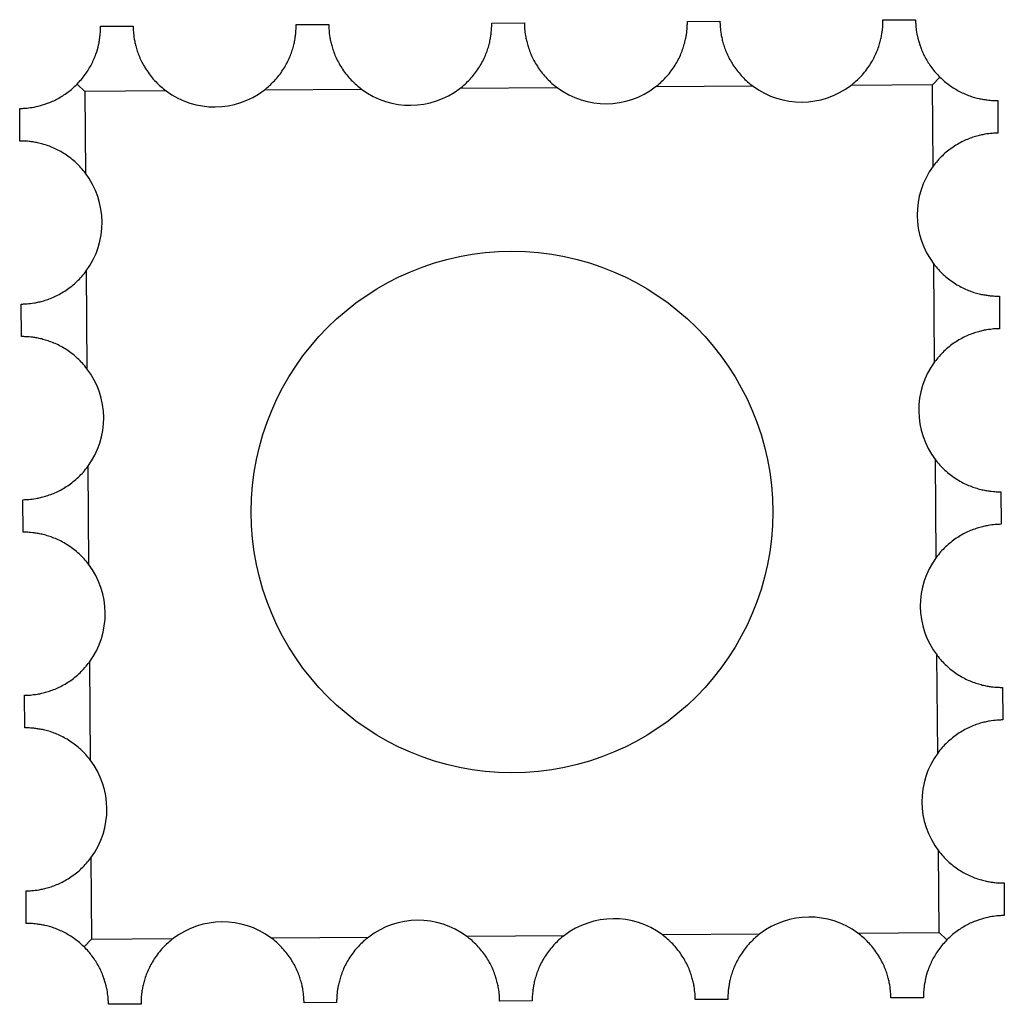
# Paper-space layout '_Superior' of a CAD drawing. Header units: millimetres. Extents: x 25 to 176, y -1201 to -1049.
import ezdxf

# ---------------------------------------------------------------- set-up
doc = ezdxf.new("R2010")
doc.units = ezdxf.units.MM

psp = doc.layouts.new('_Superior')

# ---------------------------------------------------------------- linework, layer by layer
at = {"color": 7, "linetype": 'Continuous', "lineweight": 25}
for p, q in [((37.78, -1050.51), (42.78, -1050.47)), ((67.78, -1050.26), (72.78, -1050.22)), ((97.78, -1050.02), (102.78, -1049.98)), ((127.78, -1049.78), (132.77, -1049.74)), ((157.77, -1049.54), (162.77, -1049.5)), ((166.51, -1058.31), (165.35, -1059.48)), ((34.19, -1059.37), (35.36, -1060.53)), ((107.86, -1059.94), (92.86, -1060.06)), ((137.86, -1059.7), (122.86, -1059.82)), ((165.35, -1059.48), (152.85, -1059.58)), ((165.46, -1071.98), (165.35, -1059.48)), ((47.86, -1060.43), (35.36, -1060.53)), ((35.36, -1060.53), (35.46, -1073.03)), ((77.86, -1060.18), (62.86, -1060.3)), ((175.37, -1061.9), (175.41, -1066.9)), ((25.42, -1068.11), (25.38, -1063.11)), ((165.7, -1101.98), (165.58, -1086.98)), ((35.58, -1088.03), (35.7, -1103.03)), ((25.66, -1098.11), (25.62, -1093.11)), ((175.62, -1091.9), (175.66, -1096.9)), ((165.94, -1131.98), (165.82, -1116.98)), ((35.82, -1118.02), (35.94, -1133.02)), ((175.86, -1121.9), (175.9, -1126.89)), ((25.9, -1128.1), (25.86, -1123.11)), ((166.18, -1161.97), (166.06, -1146.97)), ((36.06, -1148.02), (36.19, -1163.02)), ((176.1, -1151.89), (176.14, -1156.89)), ((26.15, -1158.1), (26.11, -1153.1)), ((166.4, -1189.47), (166.3, -1176.97)), ((36.31, -1178.02), (36.41, -1190.52)), ((176.34, -1181.89), (176.38, -1186.89)), ((26.39, -1188.1), (26.35, -1183.1)), ((123.9, -1189.82), (138.9, -1189.7)), ((153.9, -1189.57), (166.4, -1189.47)), ((167.57, -1190.63), (166.4, -1189.47)), ((35.26, -1191.69), (36.41, -1190.52)), ((36.41, -1190.52), (48.91, -1190.42)), ((63.91, -1190.3), (78.91, -1190.18)), ((93.91, -1190.06), (108.91, -1189.94)), ((43.99, -1200.46), (38.99, -1200.5)), ((73.99, -1200.22), (68.99, -1200.26)), ((103.99, -1199.98), (98.99, -1200.02)), ((133.99, -1199.74), (128.99, -1199.78)), ((163.98, -1199.49), (158.98, -1199.53))]:
    psp.add_line(p, q, dxfattribs=at)
psp.add_circle((100.88, -1125), 40, dxfattribs=at)
for centre, start, end in [((115.28, -1049.88), 233.5924, 307.3321), ((145.27, -1049.64), 233.5924, 307.3321), ((55.28, -1050.37), 233.5924, 307.3321), ((85.28, -1050.12), 233.5924, 307.3321), ((175.52, -1079.4), 143.5924, 217.3321), ((25.52, -1080.61), 323.5924, 37.3321), ((175.76, -1109.4), 143.5924, 217.3321), ((25.76, -1110.61), 323.5924, 37.3321), ((176, -1139.39), 143.5924, 217.3321), ((26, -1140.6), 323.5924, 37.3321), ((176.24, -1169.39), 143.5924, 217.3321), ((26.25, -1170.6), 323.5924, 37.3321), ((56.49, -1200.36), 53.5924, 127.3321), ((86.49, -1200.12), 53.5924, 127.3321), ((116.49, -1199.88), 53.5924, 127.3321), ((146.48, -1199.63), 53.5924, 127.3321)]:
    psp.add_arc(centre, 12.5, start, end, dxfattribs=at)
for points, knots in [([(34.19, -1059.37), (34.64, -1058.92), (35.05, -1058.43), (35.79, -1057.4), (36.11, -1056.88), (36.52, -1056.09), (36.64, -1055.83), (36.87, -1055.3), (36.97, -1055.04), (37.24, -1054.28), (37.37, -1053.8), (37.52, -1053.13), (37.57, -1052.91), (37.63, -1052.51), (37.66, -1052.32), (37.71, -1051.97), (37.72, -1051.81), (37.75, -1051.51), (37.76, -1051.37), (37.77, -1051), (37.78, -1050.82), (37.78, -1050.63), (37.78, -1050.59), (37.78, -1050.52), (37.78, -1050.51), (37.78, -1050.51)], [0, 0, 0, 0, 0.125, 0.125, 0.25, 0.25, 0.3125, 0.3125, 0.375, 0.375, 0.5, 0.5, 0.5625, 0.5625, 0.625, 0.625, 0.6875, 0.6875, 0.75, 0.75, 0.875, 0.875, 0.9375, 0.9375, 1, 1, 1, 1]), ([(42.78, -1050.47), (42.78, -1050.47), (42.78, -1050.54), (42.78, -1050.77), (42.79, -1050.87), (42.8, -1051.1), (42.81, -1051.23), (42.84, -1051.68), (42.88, -1052.04), (42.99, -1052.69), (43.04, -1052.92), (43.15, -1053.4), (43.22, -1053.66), (43.37, -1054.18), (43.46, -1054.45), (43.67, -1055.02), (43.79, -1055.31), (44.19, -1056.18), (44.52, -1056.77), (45.3, -1057.93), (45.74, -1058.48), (46.48, -1059.26), (46.74, -1059.51), (47.29, -1059.98), (47.57, -1060.21), (47.86, -1060.43)], [0, 0, 0, 0, 0.125, 0.125, 0.1875, 0.1875, 0.25, 0.25, 0.375, 0.375, 0.4375, 0.4375, 0.5, 0.5, 0.5625, 0.5625, 0.625, 0.625, 0.75, 0.75, 0.875, 0.875, 0.9375, 0.9375, 1, 1, 1, 1]), ([(62.86, -1060.3), (63.43, -1059.87), (63.96, -1059.38), (64.69, -1058.6), (64.92, -1058.33), (65.36, -1057.77), (65.56, -1057.48), (66.12, -1056.62), (66.44, -1056.03), (66.83, -1055.14), (66.95, -1054.85), (67.15, -1054.29), (67.24, -1054.01), (67.39, -1053.48), (67.45, -1053.22), (67.55, -1052.73), (67.6, -1052.5), (67.66, -1052.07), (67.69, -1051.87), (67.73, -1051.5), (67.74, -1051.33), (67.77, -1050.88), (67.78, -1050.65), (67.78, -1050.42), (67.78, -1050.36), (67.78, -1050.28), (67.78, -1050.26), (67.78, -1050.26)], [0, 0, 0, 0, 0.125, 0.125, 0.1875, 0.1875, 0.25, 0.25, 0.375, 0.375, 0.4375, 0.4375, 0.5, 0.5, 0.5625, 0.5625, 0.625, 0.625, 0.6875, 0.6875, 0.75, 0.75, 0.875, 0.875, 0.9375, 0.9375, 1, 1, 1, 1]), ([(72.78, -1050.22), (72.78, -1050.22), (72.78, -1050.3), (72.78, -1050.53), (72.79, -1050.63), (72.8, -1050.86), (72.81, -1050.99), (72.84, -1051.44), (72.88, -1051.8), (72.99, -1052.45), (73.04, -1052.68), (73.15, -1053.16), (73.21, -1053.41), (73.37, -1053.94), (73.46, -1054.21), (73.67, -1054.78), (73.79, -1055.07), (74.19, -1055.94), (74.52, -1056.53), (75.3, -1057.69), (75.74, -1058.24), (76.48, -1059.01), (76.74, -1059.26), (77.28, -1059.74), (77.57, -1059.97), (77.86, -1060.18)], [0, 0, 0, 0, 0.125, 0.125, 0.1875, 0.1875, 0.25, 0.25, 0.375, 0.375, 0.4375, 0.4375, 0.5, 0.5, 0.5625, 0.5625, 0.625, 0.625, 0.75, 0.75, 0.875, 0.875, 0.9375, 0.9375, 1, 1, 1, 1]), ([(92.86, -1060.06), (93.43, -1059.62), (93.96, -1059.14), (94.69, -1058.36), (94.92, -1058.09), (95.35, -1057.53), (95.56, -1057.24), (96.12, -1056.37), (96.44, -1055.79), (96.83, -1054.9), (96.95, -1054.61), (97.15, -1054.04), (97.24, -1053.77), (97.39, -1053.24), (97.45, -1052.98), (97.55, -1052.49), (97.59, -1052.26), (97.66, -1051.83), (97.69, -1051.63), (97.73, -1051.26), (97.74, -1051.09), (97.77, -1050.64), (97.77, -1050.41), (97.78, -1050.18), (97.78, -1050.12), (97.78, -1050.04), (97.78, -1050.02), (97.78, -1050.02)], [0, 0, 0, 0, 0.125, 0.125, 0.1875, 0.1875, 0.25, 0.25, 0.375, 0.375, 0.4375, 0.4375, 0.5, 0.5, 0.5625, 0.5625, 0.625, 0.625, 0.6875, 0.6875, 0.75, 0.75, 0.875, 0.875, 0.9375, 0.9375, 1, 1, 1, 1]), ([(102.78, -1049.98), (102.78, -1049.98), (102.78, -1050.06), (102.78, -1050.29), (102.79, -1050.38), (102.8, -1050.61), (102.8, -1050.75), (102.84, -1051.19), (102.88, -1051.56), (102.99, -1052.21), (103.04, -1052.44), (103.15, -1052.92), (103.21, -1053.17), (103.37, -1053.7), (103.46, -1053.97), (103.67, -1054.54), (103.79, -1054.83), (104.19, -1055.7), (104.52, -1056.28), (105.3, -1057.44), (105.74, -1058), (106.48, -1058.77), (106.74, -1059.02), (107.28, -1059.5), (107.56, -1059.73), (107.86, -1059.94)], [0, 0, 0, 0, 0.125, 0.125, 0.1875, 0.1875, 0.25, 0.25, 0.375, 0.375, 0.4375, 0.4375, 0.5, 0.5, 0.5625, 0.5625, 0.625, 0.625, 0.75, 0.75, 0.875, 0.875, 0.9375, 0.9375, 1, 1, 1, 1]), ([(122.86, -1059.82), (123.43, -1059.38), (123.96, -1058.9), (124.69, -1058.12), (124.92, -1057.85), (125.35, -1057.29), (125.56, -1057), (126.12, -1056.13), (126.44, -1055.54), (126.83, -1054.66), (126.95, -1054.37), (127.15, -1053.8), (127.24, -1053.53), (127.38, -1053), (127.45, -1052.74), (127.55, -1052.25), (127.59, -1052.02), (127.66, -1051.59), (127.69, -1051.39), (127.73, -1051.02), (127.74, -1050.85), (127.77, -1050.4), (127.77, -1050.17), (127.78, -1049.94), (127.78, -1049.88), (127.78, -1049.8), (127.78, -1049.78), (127.78, -1049.78)], [0, 0, 0, 0, 0.125, 0.125, 0.1875, 0.1875, 0.25, 0.25, 0.375, 0.375, 0.4375, 0.4375, 0.5, 0.5, 0.5625, 0.5625, 0.625, 0.625, 0.6875, 0.6875, 0.75, 0.75, 0.875, 0.875, 0.9375, 0.9375, 1, 1, 1, 1]), ([(132.77, -1049.74), (132.77, -1049.74), (132.77, -1049.82), (132.78, -1050.05), (132.78, -1050.14), (132.8, -1050.37), (132.8, -1050.5), (132.84, -1050.95), (132.88, -1051.32), (132.99, -1051.96), (133.04, -1052.19), (133.15, -1052.68), (133.21, -1052.93), (133.37, -1053.46), (133.46, -1053.73), (133.67, -1054.29), (133.79, -1054.58), (134.19, -1055.46), (134.52, -1056.04), (135.3, -1057.2), (135.74, -1057.75), (136.48, -1058.53), (136.74, -1058.78), (137.28, -1059.26), (137.56, -1059.48), (137.86, -1059.7)], [0, 0, 0, 0, 0.125, 0.125, 0.1875, 0.1875, 0.25, 0.25, 0.375, 0.375, 0.4375, 0.4375, 0.5, 0.5, 0.5625, 0.5625, 0.625, 0.625, 0.75, 0.75, 0.875, 0.875, 0.9375, 0.9375, 1, 1, 1, 1]), ([(152.85, -1059.58), (153.43, -1059.14), (153.96, -1058.66), (154.68, -1057.88), (154.91, -1057.6), (155.35, -1057.04), (155.56, -1056.76), (156.12, -1055.89), (156.44, -1055.3), (156.83, -1054.42), (156.95, -1054.13), (157.15, -1053.56), (157.23, -1053.29), (157.38, -1052.75), (157.45, -1052.5), (157.55, -1052.01), (157.59, -1051.78), (157.66, -1051.35), (157.68, -1051.15), (157.72, -1050.78), (157.74, -1050.61), (157.77, -1050.16), (157.77, -1049.93), (157.77, -1049.7), (157.77, -1049.64), (157.77, -1049.56), (157.77, -1049.54), (157.77, -1049.54)], [0, 0, 0, 0, 0.125, 0.125, 0.1875, 0.1875, 0.25, 0.25, 0.375, 0.375, 0.4375, 0.4375, 0.5, 0.5, 0.5625, 0.5625, 0.625, 0.625, 0.6875, 0.6875, 0.75, 0.75, 0.875, 0.875, 0.9375, 0.9375, 1, 1, 1, 1]), ([(162.77, -1049.5), (162.77, -1049.5), (162.77, -1049.56), (162.78, -1049.75), (162.78, -1049.82), (162.79, -1050.01), (162.79, -1050.11), (162.82, -1050.48), (162.84, -1050.78), (162.94, -1051.48), (163.02, -1051.89), (163.23, -1052.77), (163.37, -1053.24), (163.65, -1054), (163.76, -1054.26), (163.99, -1054.78), (164.12, -1055.05), (164.4, -1055.57), (164.55, -1055.83), (164.88, -1056.35), (165.06, -1056.61), (165.63, -1057.37), (166.05, -1057.85), (166.51, -1058.31)], [0, 0, 0, 0, 0.125, 0.125, 0.1875, 0.1875, 0.25, 0.25, 0.375, 0.375, 0.5, 0.5, 0.625, 0.625, 0.6875, 0.6875, 0.75, 0.75, 0.8125, 0.8125, 0.875, 0.875, 1, 1, 1, 1]), ([(166.51, -1058.31), (166.96, -1058.76), (167.45, -1059.17), (168.48, -1059.91), (169, -1060.23), (169.79, -1060.63), (170.05, -1060.76), (170.58, -1060.99), (170.84, -1061.09), (171.6, -1061.36), (172.08, -1061.49), (172.75, -1061.64), (172.97, -1061.68), (173.37, -1061.75), (173.56, -1061.78), (173.91, -1061.82), (174.07, -1061.84), (174.37, -1061.87), (174.51, -1061.87), (174.88, -1061.89), (175.06, -1061.9), (175.25, -1061.9), (175.3, -1061.9), (175.36, -1061.9), (175.37, -1061.9), (175.37, -1061.9)], [0, 0, 0, 0, 0.125, 0.125, 0.25, 0.25, 0.3125, 0.3125, 0.375, 0.375, 0.5, 0.5, 0.5625, 0.5625, 0.625, 0.625, 0.6875, 0.6875, 0.75, 0.75, 0.875, 0.875, 0.9375, 0.9375, 1, 1, 1, 1]), ([(25.38, -1063.11), (25.38, -1063.11), (25.44, -1063.11), (25.63, -1063.1), (25.7, -1063.1), (25.89, -1063.09), (26, -1063.09), (26.36, -1063.06), (26.66, -1063.04), (27.36, -1062.94), (27.77, -1062.87), (28.65, -1062.65), (29.12, -1062.51), (29.88, -1062.23), (30.14, -1062.13), (30.67, -1061.89), (30.93, -1061.76), (31.45, -1061.48), (31.71, -1061.33), (32.23, -1061), (32.5, -1060.82), (33.25, -1060.25), (33.74, -1059.83), (34.19, -1059.37)], [0, 0, 0, 0, 0.125, 0.125, 0.1875, 0.1875, 0.25, 0.25, 0.375, 0.375, 0.5, 0.5, 0.625, 0.625, 0.6875, 0.6875, 0.75, 0.75, 0.8125, 0.8125, 0.875, 0.875, 1, 1, 1, 1]), ([(175.41, -1066.9), (175.41, -1066.9), (175.34, -1066.9), (175.11, -1066.9), (175.01, -1066.91), (174.78, -1066.92), (174.65, -1066.93), (174.2, -1066.96), (173.84, -1067), (173.19, -1067.11), (172.96, -1067.16), (172.48, -1067.27), (172.23, -1067.33), (171.7, -1067.49), (171.43, -1067.58), (170.86, -1067.79), (170.57, -1067.91), (169.7, -1068.31), (169.11, -1068.64), (167.95, -1069.42), (167.4, -1069.86), (166.63, -1070.6), (166.37, -1070.86), (165.9, -1071.4), (165.67, -1071.69), (165.46, -1071.98)], [0, 0, 0, 0, 0.125, 0.125, 0.1875, 0.1875, 0.25, 0.25, 0.375, 0.375, 0.4375, 0.4375, 0.5, 0.5, 0.5625, 0.5625, 0.625, 0.625, 0.75, 0.75, 0.875, 0.875, 0.9375, 0.9375, 1, 1, 1, 1]), ([(35.46, -1073.03), (35.02, -1072.45), (34.54, -1071.92), (33.76, -1071.2), (33.49, -1070.97), (32.92, -1070.53), (32.64, -1070.32), (31.77, -1069.76), (31.18, -1069.44), (30.3, -1069.05), (30.01, -1068.94), (29.44, -1068.73), (29.17, -1068.65), (28.64, -1068.5), (28.38, -1068.43), (27.89, -1068.33), (27.66, -1068.29), (27.23, -1068.22), (27.03, -1068.2), (26.66, -1068.16), (26.49, -1068.14), (26.04, -1068.11), (25.81, -1068.11), (25.58, -1068.11), (25.52, -1068.11), (25.44, -1068.11), (25.42, -1068.11), (25.42, -1068.11)], [0, 0, 0, 0, 0.125, 0.125, 0.1875, 0.1875, 0.25, 0.25, 0.375, 0.375, 0.4375, 0.4375, 0.5, 0.5, 0.5625, 0.5625, 0.625, 0.625, 0.6875, 0.6875, 0.75, 0.75, 0.875, 0.875, 0.9375, 0.9375, 1, 1, 1, 1]), ([(165.58, -1086.98), (166.01, -1087.55), (166.5, -1088.08), (167.28, -1088.81), (167.55, -1089.04), (168.11, -1089.47), (168.4, -1089.68), (169.26, -1090.24), (169.85, -1090.56), (170.74, -1090.95), (171.03, -1091.07), (171.59, -1091.27), (171.87, -1091.36), (172.4, -1091.51), (172.66, -1091.57), (173.15, -1091.67), (173.38, -1091.71), (173.81, -1091.78), (174.01, -1091.81), (174.38, -1091.85), (174.55, -1091.86), (175, -1091.89), (175.23, -1091.89), (175.46, -1091.9), (175.52, -1091.9), (175.6, -1091.9), (175.62, -1091.9), (175.62, -1091.9)], [0, 0, 0, 0, 0.125, 0.125, 0.1875, 0.1875, 0.25, 0.25, 0.375, 0.375, 0.4375, 0.4375, 0.5, 0.5, 0.5625, 0.5625, 0.625, 0.625, 0.6875, 0.6875, 0.75, 0.75, 0.875, 0.875, 0.9375, 0.9375, 1, 1, 1, 1]), ([(25.62, -1093.11), (25.62, -1093.11), (25.7, -1093.11), (25.93, -1093.1), (26.02, -1093.1), (26.25, -1093.09), (26.39, -1093.08), (26.83, -1093.04), (27.2, -1093), (27.84, -1092.89), (28.08, -1092.85), (28.56, -1092.73), (28.81, -1092.67), (29.34, -1092.51), (29.61, -1092.42), (30.17, -1092.21), (30.47, -1092.09), (31.34, -1091.69), (31.92, -1091.37), (33.08, -1090.58), (33.64, -1090.14), (34.41, -1089.4), (34.66, -1089.14), (35.14, -1088.6), (35.37, -1088.32), (35.58, -1088.03)], [0, 0, 0, 0, 0.125, 0.125, 0.1875, 0.1875, 0.25, 0.25, 0.375, 0.375, 0.4375, 0.4375, 0.5, 0.5, 0.5625, 0.5625, 0.625, 0.625, 0.75, 0.75, 0.875, 0.875, 0.9375, 0.9375, 1, 1, 1, 1]), ([(175.66, -1096.9), (175.66, -1096.9), (175.58, -1096.9), (175.35, -1096.9), (175.26, -1096.9), (175.03, -1096.92), (174.89, -1096.92), (174.45, -1096.96), (174.08, -1097), (173.43, -1097.11), (173.2, -1097.16), (172.72, -1097.27), (172.47, -1097.33), (171.94, -1097.49), (171.67, -1097.58), (171.1, -1097.79), (170.81, -1097.91), (169.94, -1098.31), (169.36, -1098.64), (168.19, -1099.42), (167.64, -1099.86), (166.87, -1100.6), (166.62, -1100.86), (166.14, -1101.4), (165.91, -1101.68), (165.7, -1101.98)], [0, 0, 0, 0, 0.125, 0.125, 0.1875, 0.1875, 0.25, 0.25, 0.375, 0.375, 0.4375, 0.4375, 0.5, 0.5, 0.5625, 0.5625, 0.625, 0.625, 0.75, 0.75, 0.875, 0.875, 0.9375, 0.9375, 1, 1, 1, 1]), ([(35.7, -1103.03), (35.26, -1102.45), (34.78, -1101.92), (34, -1101.2), (33.73, -1100.97), (33.17, -1100.53), (32.88, -1100.32), (32.01, -1099.76), (31.43, -1099.44), (30.54, -1099.05), (30.25, -1098.93), (29.68, -1098.73), (29.41, -1098.65), (28.88, -1098.5), (28.62, -1098.43), (28.13, -1098.33), (27.9, -1098.29), (27.47, -1098.22), (27.27, -1098.2), (26.9, -1098.16), (26.73, -1098.14), (26.28, -1098.11), (26.05, -1098.11), (25.82, -1098.11), (25.76, -1098.11), (25.68, -1098.11), (25.66, -1098.11), (25.66, -1098.11)], [0, 0, 0, 0, 0.125, 0.125, 0.1875, 0.1875, 0.25, 0.25, 0.375, 0.375, 0.4375, 0.4375, 0.5, 0.5, 0.5625, 0.5625, 0.625, 0.625, 0.6875, 0.6875, 0.75, 0.75, 0.875, 0.875, 0.9375, 0.9375, 1, 1, 1, 1]), ([(165.82, -1116.98), (166.26, -1117.55), (166.74, -1118.08), (167.52, -1118.8), (167.79, -1119.04), (168.35, -1119.47), (168.64, -1119.68), (169.51, -1120.24), (170.09, -1120.56), (170.98, -1120.95), (171.27, -1121.07), (171.84, -1121.27), (172.11, -1121.35), (172.64, -1121.5), (172.9, -1121.57), (173.39, -1121.67), (173.62, -1121.71), (174.05, -1121.78), (174.25, -1121.81), (174.62, -1121.84), (174.79, -1121.86), (175.24, -1121.89), (175.47, -1121.89), (175.7, -1121.9), (175.76, -1121.9), (175.84, -1121.9), (175.86, -1121.9), (175.86, -1121.9)], [0, 0, 0, 0, 0.125, 0.125, 0.1875, 0.1875, 0.25, 0.25, 0.375, 0.375, 0.4375, 0.4375, 0.5, 0.5, 0.5625, 0.5625, 0.625, 0.625, 0.6875, 0.6875, 0.75, 0.75, 0.875, 0.875, 0.9375, 0.9375, 1, 1, 1, 1]), ([(25.86, -1123.11), (25.86, -1123.11), (25.94, -1123.11), (26.17, -1123.1), (26.26, -1123.1), (26.49, -1123.08), (26.63, -1123.08), (27.07, -1123.04), (27.44, -1123), (28.09, -1122.89), (28.32, -1122.84), (28.8, -1122.73), (29.05, -1122.67), (29.58, -1122.51), (29.85, -1122.42), (30.42, -1122.21), (30.71, -1122.09), (31.58, -1121.69), (32.16, -1121.36), (33.33, -1120.58), (33.88, -1120.14), (34.65, -1119.4), (34.9, -1119.14), (35.38, -1118.6), (35.61, -1118.32), (35.82, -1118.02)], [0, 0, 0, 0, 0.125, 0.125, 0.1875, 0.1875, 0.25, 0.25, 0.375, 0.375, 0.4375, 0.4375, 0.5, 0.5, 0.5625, 0.5625, 0.625, 0.625, 0.75, 0.75, 0.875, 0.875, 0.9375, 0.9375, 1, 1, 1, 1]), ([(175.9, -1126.89), (175.9, -1126.89), (175.82, -1126.89), (175.59, -1126.9), (175.5, -1126.9), (175.27, -1126.92), (175.14, -1126.92), (174.69, -1126.96), (174.32, -1127), (173.68, -1127.11), (173.44, -1127.16), (172.96, -1127.27), (172.71, -1127.33), (172.18, -1127.49), (171.91, -1127.58), (171.35, -1127.79), (171.05, -1127.91), (170.18, -1128.31), (169.6, -1128.64), (168.44, -1129.42), (167.88, -1129.86), (167.11, -1130.6), (166.86, -1130.86), (166.38, -1131.4), (166.15, -1131.68), (165.94, -1131.98)], [0, 0, 0, 0, 0.125, 0.125, 0.1875, 0.1875, 0.25, 0.25, 0.375, 0.375, 0.4375, 0.4375, 0.5, 0.5, 0.5625, 0.5625, 0.625, 0.625, 0.75, 0.75, 0.875, 0.875, 0.9375, 0.9375, 1, 1, 1, 1]), ([(35.94, -1133.02), (35.51, -1132.45), (35.02, -1131.92), (34.24, -1131.2), (33.97, -1130.96), (33.41, -1130.53), (33.12, -1130.32), (32.26, -1129.76), (31.67, -1129.44), (30.78, -1129.05), (30.49, -1128.93), (29.93, -1128.73), (29.65, -1128.65), (29.12, -1128.5), (28.86, -1128.43), (28.37, -1128.33), (28.14, -1128.29), (27.71, -1128.22), (27.51, -1128.19), (27.14, -1128.16), (26.97, -1128.14), (26.52, -1128.11), (26.29, -1128.11), (26.06, -1128.1), (26, -1128.1), (25.92, -1128.1), (25.9, -1128.1), (25.9, -1128.1)], [0, 0, 0, 0, 0.125, 0.125, 0.1875, 0.1875, 0.25, 0.25, 0.375, 0.375, 0.4375, 0.4375, 0.5, 0.5, 0.5625, 0.5625, 0.625, 0.625, 0.6875, 0.6875, 0.75, 0.75, 0.875, 0.875, 0.9375, 0.9375, 1, 1, 1, 1]), ([(166.06, -1146.97), (166.5, -1147.55), (166.98, -1148.08), (167.76, -1148.8), (168.03, -1149.03), (168.6, -1149.47), (168.88, -1149.68), (169.75, -1150.24), (170.34, -1150.56), (171.22, -1150.95), (171.51, -1151.07), (172.08, -1151.27), (172.35, -1151.35), (172.88, -1151.5), (173.14, -1151.57), (173.63, -1151.67), (173.86, -1151.71), (174.29, -1151.78), (174.49, -1151.8), (174.86, -1151.84), (175.03, -1151.86), (175.48, -1151.89), (175.71, -1151.89), (175.94, -1151.89), (176, -1151.89), (176.08, -1151.89), (176.1, -1151.89), (176.1, -1151.89)], [0, 0, 0, 0, 0.125, 0.125, 0.1875, 0.1875, 0.25, 0.25, 0.375, 0.375, 0.4375, 0.4375, 0.5, 0.5, 0.5625, 0.5625, 0.625, 0.625, 0.6875, 0.6875, 0.75, 0.75, 0.875, 0.875, 0.9375, 0.9375, 1, 1, 1, 1]), ([(26.11, -1153.1), (26.11, -1153.1), (26.18, -1153.1), (26.41, -1153.1), (26.51, -1153.1), (26.74, -1153.08), (26.87, -1153.08), (27.32, -1153.04), (27.68, -1153), (28.33, -1152.89), (28.56, -1152.84), (29.04, -1152.73), (29.29, -1152.67), (29.82, -1152.51), (30.09, -1152.42), (30.66, -1152.21), (30.95, -1152.09), (31.82, -1151.69), (32.41, -1151.36), (33.57, -1150.58), (34.12, -1150.14), (34.89, -1149.4), (35.15, -1149.14), (35.62, -1148.6), (35.85, -1148.32), (36.06, -1148.02)], [0, 0, 0, 0, 0.125, 0.125, 0.1875, 0.1875, 0.25, 0.25, 0.375, 0.375, 0.4375, 0.4375, 0.5, 0.5, 0.5625, 0.5625, 0.625, 0.625, 0.75, 0.75, 0.875, 0.875, 0.9375, 0.9375, 1, 1, 1, 1]), ([(36.19, -1163.02), (35.75, -1162.45), (35.27, -1161.92), (34.48, -1161.19), (34.21, -1160.96), (33.65, -1160.53), (33.36, -1160.32), (32.5, -1159.76), (31.91, -1159.44), (31.02, -1159.05), (30.73, -1158.93), (30.17, -1158.73), (29.89, -1158.64), (29.36, -1158.49), (29.1, -1158.43), (28.61, -1158.33), (28.38, -1158.29), (27.95, -1158.22), (27.75, -1158.19), (27.38, -1158.15), (27.21, -1158.14), (26.76, -1158.11), (26.53, -1158.11), (26.3, -1158.1), (26.24, -1158.1), (26.17, -1158.1), (26.15, -1158.1), (26.15, -1158.1)], [0, 0, 0, 0, 0.125, 0.125, 0.1875, 0.1875, 0.25, 0.25, 0.375, 0.375, 0.4375, 0.4375, 0.5, 0.5, 0.5625, 0.5625, 0.625, 0.625, 0.6875, 0.6875, 0.75, 0.75, 0.875, 0.875, 0.9375, 0.9375, 1, 1, 1, 1]), ([(176.14, -1156.89), (176.14, -1156.89), (176.06, -1156.89), (175.83, -1156.9), (175.74, -1156.9), (175.51, -1156.91), (175.38, -1156.92), (174.93, -1156.96), (174.56, -1157), (173.92, -1157.11), (173.69, -1157.15), (173.2, -1157.27), (172.95, -1157.33), (172.43, -1157.49), (172.15, -1157.58), (171.59, -1157.79), (171.3, -1157.91), (170.43, -1158.31), (169.84, -1158.63), (168.68, -1159.42), (168.13, -1159.86), (167.35, -1160.6), (167.1, -1160.86), (166.62, -1161.4), (166.4, -1161.68), (166.18, -1161.97)], [0, 0, 0, 0, 0.125, 0.125, 0.1875, 0.1875, 0.25, 0.25, 0.375, 0.375, 0.4375, 0.4375, 0.5, 0.5, 0.5625, 0.5625, 0.625, 0.625, 0.75, 0.75, 0.875, 0.875, 0.9375, 0.9375, 1, 1, 1, 1]), ([(166.3, -1176.97), (166.74, -1177.55), (167.22, -1178.08), (168.01, -1178.8), (168.28, -1179.03), (168.84, -1179.47), (169.12, -1179.68), (169.99, -1180.24), (170.58, -1180.56), (171.46, -1180.95), (171.76, -1181.06), (172.32, -1181.27), (172.6, -1181.35), (173.13, -1181.5), (173.38, -1181.57), (173.87, -1181.67), (174.1, -1181.71), (174.54, -1181.78), (174.74, -1181.8), (175.1, -1181.84), (175.27, -1181.86), (175.73, -1181.89), (175.95, -1181.89), (176.19, -1181.89), (176.24, -1181.89), (176.32, -1181.89), (176.34, -1181.89), (176.34, -1181.89)], [0, 0, 0, 0, 0.125, 0.125, 0.1875, 0.1875, 0.25, 0.25, 0.375, 0.375, 0.4375, 0.4375, 0.5, 0.5, 0.5625, 0.5625, 0.625, 0.625, 0.6875, 0.6875, 0.75, 0.75, 0.875, 0.875, 0.9375, 0.9375, 1, 1, 1, 1]), ([(26.35, -1183.1), (26.35, -1183.1), (26.43, -1183.1), (26.65, -1183.1), (26.75, -1183.09), (26.98, -1183.08), (27.11, -1183.07), (27.56, -1183.04), (27.92, -1183), (28.57, -1182.89), (28.8, -1182.84), (29.28, -1182.73), (29.54, -1182.67), (30.06, -1182.51), (30.34, -1182.42), (30.9, -1182.21), (31.19, -1182.09), (32.06, -1181.69), (32.65, -1181.36), (33.81, -1180.58), (34.36, -1180.14), (35.14, -1179.4), (35.39, -1179.14), (35.86, -1178.6), (36.09, -1178.31), (36.31, -1178.02)], [0, 0, 0, 0, 0.125, 0.125, 0.1875, 0.1875, 0.25, 0.25, 0.375, 0.375, 0.4375, 0.4375, 0.5, 0.5, 0.5625, 0.5625, 0.625, 0.625, 0.75, 0.75, 0.875, 0.875, 0.9375, 0.9375, 1, 1, 1, 1]), ([(35.26, -1191.69), (34.8, -1191.24), (34.31, -1190.83), (33.28, -1190.09), (32.76, -1189.77), (31.97, -1189.37), (31.71, -1189.24), (31.18, -1189.01), (30.92, -1188.91), (30.16, -1188.64), (29.68, -1188.51), (29.01, -1188.36), (28.79, -1188.32), (28.39, -1188.25), (28.2, -1188.22), (27.85, -1188.18), (27.69, -1188.16), (27.39, -1188.13), (27.25, -1188.13), (26.88, -1188.11), (26.7, -1188.1), (26.51, -1188.1), (26.47, -1188.1), (26.4, -1188.1), (26.39, -1188.1), (26.39, -1188.1)], [0, 0, 0, 0, 0.125, 0.125, 0.25, 0.25, 0.3125, 0.3125, 0.375, 0.375, 0.5, 0.5, 0.5625, 0.5625, 0.625, 0.625, 0.6875, 0.6875, 0.75, 0.75, 0.875, 0.875, 0.9375, 0.9375, 1, 1, 1, 1]), ([(176.38, -1186.89), (176.38, -1186.89), (176.32, -1186.89), (176.14, -1186.9), (176.06, -1186.9), (175.87, -1186.91), (175.77, -1186.91), (175.4, -1186.94), (175.1, -1186.96), (174.4, -1187.06), (174, -1187.13), (173.11, -1187.35), (172.64, -1187.49), (171.88, -1187.77), (171.62, -1187.87), (171.1, -1188.11), (170.84, -1188.24), (170.31, -1188.52), (170.05, -1188.67), (169.53, -1189), (169.27, -1189.18), (168.51, -1189.75), (168.03, -1190.17), (167.57, -1190.63)], [0, 0, 0, 0, 0.125, 0.125, 0.1875, 0.1875, 0.25, 0.25, 0.375, 0.375, 0.5, 0.5, 0.625, 0.625, 0.6875, 0.6875, 0.75, 0.75, 0.8125, 0.8125, 0.875, 0.875, 1, 1, 1, 1]), ([(128.99, -1199.78), (128.99, -1199.78), (128.99, -1199.7), (128.98, -1199.47), (128.98, -1199.37), (128.96, -1199.14), (128.96, -1199.01), (128.92, -1198.56), (128.88, -1198.2), (128.77, -1197.55), (128.72, -1197.32), (128.61, -1196.84), (128.55, -1196.59), (128.39, -1196.06), (128.3, -1195.79), (128.09, -1195.22), (127.97, -1194.93), (127.57, -1194.06), (127.24, -1193.47), (126.46, -1192.31), (126.02, -1191.76), (125.28, -1190.99), (125.02, -1190.74), (124.48, -1190.26), (124.2, -1190.03), (123.9, -1189.82)], [0, 0, 0, 0, 0.125, 0.125, 0.1875, 0.1875, 0.25, 0.25, 0.375, 0.375, 0.4375, 0.4375, 0.5, 0.5, 0.5625, 0.5625, 0.625, 0.625, 0.75, 0.75, 0.875, 0.875, 0.9375, 0.9375, 1, 1, 1, 1]), ([(138.9, -1189.7), (138.33, -1190.13), (137.8, -1190.62), (137.08, -1191.4), (136.84, -1191.67), (136.41, -1192.23), (136.2, -1192.52), (135.64, -1193.38), (135.32, -1193.97), (134.93, -1194.86), (134.81, -1195.15), (134.61, -1195.71), (134.53, -1195.99), (134.38, -1196.52), (134.31, -1196.78), (134.21, -1197.27), (134.17, -1197.5), (134.1, -1197.93), (134.07, -1198.13), (134.04, -1198.5), (134.02, -1198.67), (133.99, -1199.12), (133.99, -1199.35), (133.98, -1199.58), (133.98, -1199.64), (133.98, -1199.72), (133.99, -1199.74), (133.99, -1199.74)], [0, 0, 0, 0, 0.125, 0.125, 0.1875, 0.1875, 0.25, 0.25, 0.375, 0.375, 0.4375, 0.4375, 0.5, 0.5, 0.5625, 0.5625, 0.625, 0.625, 0.6875, 0.6875, 0.75, 0.75, 0.875, 0.875, 0.9375, 0.9375, 1, 1, 1, 1]), ([(158.98, -1199.53), (158.98, -1199.53), (158.98, -1199.46), (158.98, -1199.23), (158.98, -1199.13), (158.96, -1198.9), (158.96, -1198.77), (158.92, -1198.32), (158.88, -1197.96), (158.77, -1197.31), (158.72, -1197.08), (158.61, -1196.6), (158.55, -1196.34), (158.39, -1195.82), (158.3, -1195.55), (158.09, -1194.98), (157.97, -1194.69), (157.57, -1193.82), (157.24, -1193.23), (156.46, -1192.07), (156.02, -1191.52), (155.28, -1190.74), (155.02, -1190.49), (154.48, -1190.02), (154.2, -1189.79), (153.9, -1189.57)], [0, 0, 0, 0, 0.125, 0.125, 0.1875, 0.1875, 0.25, 0.25, 0.375, 0.375, 0.4375, 0.4375, 0.5, 0.5, 0.5625, 0.5625, 0.625, 0.625, 0.75, 0.75, 0.875, 0.875, 0.9375, 0.9375, 1, 1, 1, 1]), ([(48.91, -1190.42), (48.33, -1190.86), (47.8, -1191.34), (47.08, -1192.12), (46.85, -1192.4), (46.41, -1192.96), (46.21, -1193.24), (45.64, -1194.11), (45.33, -1194.7), (44.93, -1195.58), (44.82, -1195.87), (44.61, -1196.44), (44.53, -1196.71), (44.38, -1197.25), (44.32, -1197.5), (44.21, -1197.99), (44.17, -1198.22), (44.1, -1198.65), (44.08, -1198.85), (44.04, -1199.22), (44.02, -1199.39), (43.99, -1199.84), (43.99, -1200.07), (43.99, -1200.3), (43.99, -1200.36), (43.99, -1200.44), (43.99, -1200.46), (43.99, -1200.46)], [0, 0, 0, 0, 0.125, 0.125, 0.1875, 0.1875, 0.25, 0.25, 0.375, 0.375, 0.4375, 0.4375, 0.5, 0.5, 0.5625, 0.5625, 0.625, 0.625, 0.6875, 0.6875, 0.75, 0.75, 0.875, 0.875, 0.9375, 0.9375, 1, 1, 1, 1]), ([(68.99, -1200.26), (68.99, -1200.26), (68.99, -1200.18), (68.98, -1199.95), (68.98, -1199.86), (68.97, -1199.63), (68.96, -1199.5), (68.92, -1199.05), (68.88, -1198.68), (68.77, -1198.04), (68.73, -1197.81), (68.62, -1197.32), (68.55, -1197.07), (68.39, -1196.54), (68.3, -1196.27), (68.09, -1195.71), (67.97, -1195.42), (67.57, -1194.54), (67.25, -1193.96), (66.46, -1192.8), (66.02, -1192.25), (65.28, -1191.47), (65.02, -1191.22), (64.48, -1190.74), (64.2, -1190.52), (63.91, -1190.3)], [0, 0, 0, 0, 0.125, 0.125, 0.1875, 0.1875, 0.25, 0.25, 0.375, 0.375, 0.4375, 0.4375, 0.5, 0.5, 0.5625, 0.5625, 0.625, 0.625, 0.75, 0.75, 0.875, 0.875, 0.9375, 0.9375, 1, 1, 1, 1]), ([(78.91, -1190.18), (78.33, -1190.62), (77.8, -1191.1), (77.08, -1191.88), (76.85, -1192.15), (76.41, -1192.71), (76.2, -1193), (75.64, -1193.87), (75.32, -1194.46), (74.93, -1195.34), (74.82, -1195.63), (74.61, -1196.2), (74.53, -1196.47), (74.38, -1197), (74.32, -1197.26), (74.21, -1197.75), (74.17, -1197.98), (74.1, -1198.41), (74.08, -1198.61), (74.04, -1198.98), (74.02, -1199.15), (73.99, -1199.6), (73.99, -1199.83), (73.99, -1200.06), (73.99, -1200.12), (73.99, -1200.2), (73.99, -1200.22), (73.99, -1200.22)], [0, 0, 0, 0, 0.125, 0.125, 0.1875, 0.1875, 0.25, 0.25, 0.375, 0.375, 0.4375, 0.4375, 0.5, 0.5, 0.5625, 0.5625, 0.625, 0.625, 0.6875, 0.6875, 0.75, 0.75, 0.875, 0.875, 0.9375, 0.9375, 1, 1, 1, 1]), ([(98.99, -1200.02), (98.99, -1200.02), (98.99, -1199.94), (98.98, -1199.71), (98.98, -1199.62), (98.97, -1199.39), (98.96, -1199.25), (98.92, -1198.81), (98.88, -1198.44), (98.77, -1197.79), (98.73, -1197.56), (98.61, -1197.08), (98.55, -1196.83), (98.39, -1196.3), (98.3, -1196.03), (98.09, -1195.46), (97.97, -1195.17), (97.57, -1194.3), (97.25, -1193.72), (96.46, -1192.56), (96.02, -1192), (95.28, -1191.23), (95.02, -1190.98), (94.48, -1190.5), (94.2, -1190.27), (93.91, -1190.06)], [0, 0, 0, 0, 0.125, 0.125, 0.1875, 0.1875, 0.25, 0.25, 0.375, 0.375, 0.4375, 0.4375, 0.5, 0.5, 0.5625, 0.5625, 0.625, 0.625, 0.75, 0.75, 0.875, 0.875, 0.9375, 0.9375, 1, 1, 1, 1]), ([(108.91, -1189.94), (108.33, -1190.38), (107.8, -1190.86), (107.08, -1191.64), (106.85, -1191.91), (106.41, -1192.47), (106.2, -1192.76), (105.64, -1193.63), (105.32, -1194.21), (104.93, -1195.1), (104.81, -1195.39), (104.61, -1195.96), (104.53, -1196.23), (104.38, -1196.76), (104.31, -1197.02), (104.21, -1197.51), (104.17, -1197.74), (104.1, -1198.17), (104.08, -1198.37), (104.04, -1198.74), (104.02, -1198.91), (103.99, -1199.36), (103.99, -1199.59), (103.99, -1199.82), (103.99, -1199.88), (103.99, -1199.96), (103.99, -1199.98), (103.99, -1199.98)], [0, 0, 0, 0, 0.125, 0.125, 0.1875, 0.1875, 0.25, 0.25, 0.375, 0.375, 0.4375, 0.4375, 0.5, 0.5, 0.5625, 0.5625, 0.625, 0.625, 0.6875, 0.6875, 0.75, 0.75, 0.875, 0.875, 0.9375, 0.9375, 1, 1, 1, 1]), ([(167.57, -1190.63), (167.13, -1191.08), (166.71, -1191.57), (165.97, -1192.6), (165.65, -1193.12), (165.25, -1193.91), (165.12, -1194.17), (164.9, -1194.7), (164.79, -1194.96), (164.52, -1195.72), (164.39, -1196.2), (164.24, -1196.87), (164.2, -1197.09), (164.13, -1197.49), (164.1, -1197.68), (164.06, -1198.03), (164.04, -1198.19), (164.02, -1198.49), (164.01, -1198.63), (163.99, -1199), (163.98, -1199.18), (163.98, -1199.37), (163.98, -1199.41), (163.98, -1199.48), (163.98, -1199.49), (163.98, -1199.49)], [0, 0, 0, 0, 0.125, 0.125, 0.25, 0.25, 0.3125, 0.3125, 0.375, 0.375, 0.5, 0.5, 0.5625, 0.5625, 0.625, 0.625, 0.6875, 0.6875, 0.75, 0.75, 0.875, 0.875, 0.9375, 0.9375, 1, 1, 1, 1]), ([(38.99, -1200.5), (38.99, -1200.5), (38.99, -1200.44), (38.98, -1200.25), (38.98, -1200.18), (38.97, -1199.99), (38.97, -1199.89), (38.94, -1199.52), (38.92, -1199.22), (38.82, -1198.52), (38.75, -1198.11), (38.53, -1197.23), (38.39, -1196.76), (38.11, -1196), (38.01, -1195.74), (37.77, -1195.22), (37.64, -1194.95), (37.36, -1194.43), (37.21, -1194.17), (36.88, -1193.65), (36.7, -1193.39), (36.13, -1192.63), (35.72, -1192.15), (35.26, -1191.69)], [0, 0, 0, 0, 0.125, 0.125, 0.1875, 0.1875, 0.25, 0.25, 0.375, 0.375, 0.5, 0.5, 0.625, 0.625, 0.6875, 0.6875, 0.75, 0.75, 0.8125, 0.8125, 0.875, 0.875, 1, 1, 1, 1])]:
    psp.add_open_spline(points, degree=3, knots=knots, dxfattribs=at)

doc.saveas('drawing.dxf')
